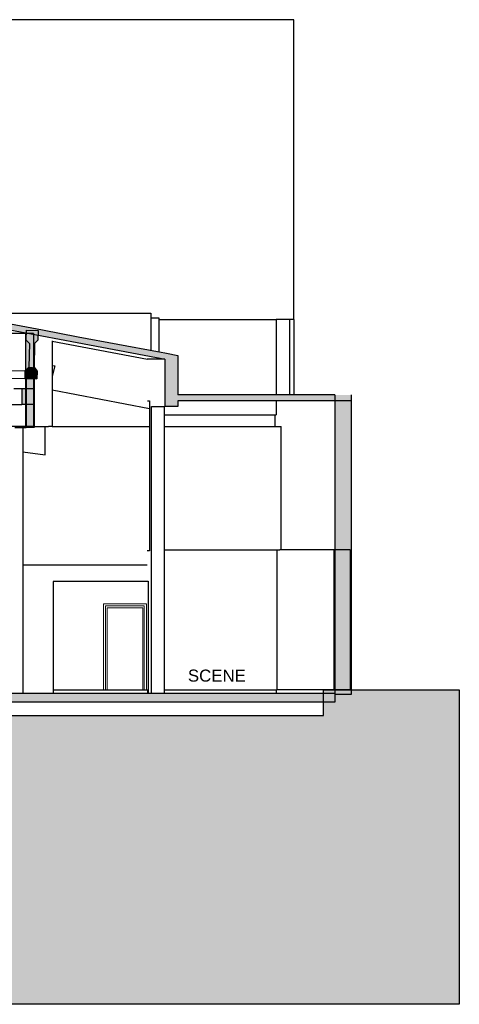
# Model space of a CAD drawing. Header units: millimetres. Extents: x 104309 to 136725, y -2961 to 21551.
# Tile 21 of 21: x 125772 to 136725, y -2961 to 21551. Entities that reach past the tile are written whole.
import ezdxf

# ---------------------------------------------------------------- set-up
doc = ezdxf.new("R2010")
doc.units = ezdxf.units.MM
doc.header["$LTSCALE"] = 0.5
doc.header["$MEASUREMENT"] = 0
doc.linetypes.add('PLINE', pattern=[0])
for name, color, linetype in [('- 3D Visualisering Utv', 7, 'Continuous'), ('000 Nye vegger i salen', 7, 'Continuous'), ('000 Nye vegger i salen (Skravur)', 7, 'Continuous'), ('22 - Bærende konstruksjon salen', 7, 'Continuous'), ('22 - Bærende konstruksjon salen (Skravur)', 7, 'Continuous'), ('222- Søyler', 7, 'Continuous'), ('222- Søyler  (Skravur)', 7, 'Continuous'), ('223- Bjelker', 7, 'Continuous'), ('223- Bjelker (Skravur)', 7, 'Continuous'), ('231- Bærende yttervegger', 7, 'Continuous'), ('24-- Innervegger', 7, 'Continuous'), ('241- Bærende innervegger', 7, 'Continuous'), ('241- Bærende innervegger (Skravur)', 7, 'Continuous'), ('244- Vinduer_ dører_ foldevegger', 7, 'Continuous'), ('25- Dekke eksisterende salen', 7, 'Continuous'), ('25- Dekke eksisterende salen (Skravur)', 7, 'Continuous'), ('25-- Dekker', 7, 'Continuous'), ('251- Frittbærende dekker', 7, 'Continuous'), ('26-- Yttertak (Skravur)(Nye konstruksjoner)', 7, 'Continuous'), ('26-- Yttertak(Nye konstruksjoner)', 7, 'Continuous'), ('838- Annen tekst', 7, 'Continuous'), ('A-ROOF-____-OTLN.IFC-standardImport (Skravur)(Nye konstruksjoner)', 7, 'Continuous'), ('A-ROOF-____-OTLN.IFC-standardImport(Nye konstruksjoner)', 7, 'Continuous')]:
    doc.layers.add(name, color=color, linetype=linetype)
doc.layers.add('234- Vinduer_ dører_ porter', color=7, linetype='Continuous', lineweight=0)
doc.layers.add('235- Utvendig kledning og overflate', color=7, linetype='Continuous', lineweight=0)
doc.styles.add('GENERATED_STYLE_1', font='arial.ttf')

msp = doc.modelspace()

# ---------------------------------------------------------------- hatches: boundary and pattern name
at = {"layer": '000 Nye vegger i salen (Skravur)', "linetype": 'Continuous'}
for points in [[(125920, 13743), (125920, 12824), (125998, 12903), (126014, 13493), (125925, 13585), (125929, 13743)], [(125920, 11427), (125934, 11427), (125934, 12621), (125920, 12621)], [(133600, 4870), (133623, 4870), (133623, 8237), (133623, 8357), (133600, 8357)]]:
    msp.add_hatch(color=256, dxfattribs=at).paths.add_polyline_path(points)
at = {"layer": '22 - Bærende konstruksjon salen (Skravur)', "linetype": 'Continuous'}
for points in [[(126014, 13493), (126145, 13489), (126226, 13577), (126232, 13814), (125932, 13821), (125925, 13585)], [(125998, 12903), (126130, 12900), (126145, 13489), (126014, 13493)], [(125900, 12621), (125934, 12621), (125934, 12621), (126135, 12621), (126135, 12615), (126200, 12613), (126205, 12800), (126130, 12900), (125998, 12903), (125905, 12808)]]:
    msp.add_hatch(color=256, dxfattribs=at).paths.add_polyline_path(points)
at = {"layer": '222- Søyler  (Skravur)', "linetype": 'Continuous'}
msp.add_hatch(color=256, dxfattribs=at).paths.add_polyline_path([(129388, 11921), (129709, 11921), (129709, 13041), (129388, 13102)])
at = {"layer": '223- Bjelker (Skravur)', "linetype": 'Continuous'}
for points in [[(126135, 12621), (125934, 12621), (125934, 11395), (126135, 11395)], [(125830, 12360), (125830, 11968), (125920, 11968), (125920, 12360)]]:
    msp.add_hatch(color=256, dxfattribs=at).paths.add_polyline_path(points)
at = {"layer": '235- Utvendig kledning og overflate', "linetype": 'Continuous'}
msp.add_hatch(color=256, dxfattribs=at).paths.add_polyline_path([(104309, 7230), (108984, 7230), (108988, 6730), (106990, 6730), (106990, 3812), (111521, 3812), (111521, 4230), (133344, 4230), (133344, 4870), (136725, 4870), (136725, -2961), (104309, -2961)])
at = {"layer": '241- Bærende innervegger (Skravur)', "linetype": 'Continuous'}
for points in [[(133623, 12211), (133623, 11307), (134032, 11307), (134032, 12211)], [(134032, 8237), (134032, 11307), (133623, 11307), (133623, 8237)], [(134032, 8237), (133623, 8237), (133623, 4750), (134032, 4750)]]:
    msp.add_hatch(color=256, dxfattribs=at).paths.add_polyline_path(points)
at = {"layer": '25- Dekke eksisterende salen (Skravur)', "linetype": 'Continuous'}
msp.add_hatch(color=256, dxfattribs=at).paths.add_polyline_path([(123775, 4776), (123775, 4563), (123787, 4563), (123787, 4756), (123987, 4756), (123987, 4563), (133621, 4563), (133621, 4776)])
at = {"layer": '26-- Yttertak (Skravur)(Nye konstruksjoner)', "linetype": 'Continuous'}
msp.add_hatch(color=256, dxfattribs=at).paths.add_polyline_path([(133623, 12211), (129709, 12211), (129709, 12061), (133623, 12061)])
at = {"layer": 'A-ROOF-____-OTLN.IFC-standardImport (Skravur)(Nye konstruksjoner)', "linetype": 'Continuous'}
msp.add_hatch(color=256, dxfattribs=at).paths.add_polyline_path([(106985, 17318), (107022, 17311), (107317, 17311), (107317, 17255), (112348, 16309), (117358, 15366), (119049, 15048), (119051, 15126), (119351, 15118), (119348, 14991), (120262, 14819), (124497, 14022), (125930, 13753), (125932, 13821), (126232, 13814), (126229, 13696), (126321, 13679), (127208, 13512), (129185, 13140), (129235, 13130), (129416, 13096), (129709, 13041), (129709, 13194), (129430, 13247), (129257, 13279), (129209, 13288), (127231, 13660), (126343, 13828), (124518, 14171), (120289, 14967), (119284, 15156), (117383, 15514), (112364, 16458), (106985, 17470)])

# ---------------------------------------------------------------- linework, layer by layer
at = {"layer": '- 3D Visualisering Utv', "linetype": 'PLINE'}
for p, q in [((132603, 21551), (106684, 21551)), ((132603, 14089), (132603, 21551)), ((132603, 14089), (132159, 14089)), ((132506, 12211), (132506, 14089)), ((132603, 14089), (132603, 12211))]:
    msp.add_line(p, q, dxfattribs=at)
at = {"layer": '000 Nye vegger i salen', "linetype": 'PLINE'}
for p, q in [((125835, 13743), (125459, 13743)), ((125920, 13743), (125835, 13743)), ((125920, 13743), (125920, 11427)), ((126121, 13743), (125920, 13743)), ((126121, 13743), (126121, 11427)), ((125835, 11427), (125568, 11427)), ((125920, 11427), (125835, 11427)), ((126121, 11427), (125920, 11427)), ((133600, 8357), (132255, 8357)), ((133600, 8357), (133600, 4870)), ((134005, 8357), (133600, 8357)), ((134005, 8357), (134005, 4870)), ((133600, 4870), (132180, 4870)), ((134005, 4870), (133600, 4870))]:
    msp.add_line(p, q, dxfattribs=at)
at = {"layer": '22 - Bærende konstruksjon salen', "linetype": 'PLINE'}
for p, q in [((125932, 13821), (125925, 13585)), ((125932, 13821), (126232, 13814)), ((126232, 13814), (126226, 13577)), ((125925, 13585), (126014, 13493)), ((126014, 13493), (125998, 12903)), ((126145, 13489), (126130, 12900)), ((126226, 13577), (126145, 13489)), ((125551, 12814), (125905, 12808)), ((125905, 12808), (125900, 12621)), ((125998, 12903), (125905, 12808)), ((126130, 12900), (126205, 12800)), ((126205, 12800), (126200, 12613)), ((125501, 12628), (125900, 12621)), ((125900, 12621), (126200, 12613)), ((126135, 12615), (126200, 12613))]:
    msp.add_line(p, q, dxfattribs=at)
at = {"layer": '222- Søyler', "linetype": 'PLINE'}
for p, q in [((129388, 13102), (128952, 13102)), ((128952, 13102), (128952, 13093)), ((129388, 13102), (129388, 11921)), ((129709, 13041), (129709, 12211)), ((128958, 12061), (129009, 12061)), ((129009, 12061), (129009, 8329)), ((129709, 12061), (129709, 11921)), ((129056, 4776), (129056, 11921)), ((129056, 11921), (129388, 11921)), ((129375, 11921), (129375, 4776)), ((129709, 11921), (129388, 11921)), ((129009, 8329), (128951, 8329)), ((128945, 7574), (128975, 7574)), ((128975, 7574), (128975, 4776))]:
    msp.add_line(p, q, dxfattribs=at)
at = {"layer": '223- Bjelker', "linetype": 'PLINE'}
for p, q in [((125934, 12621), (125934, 11395)), ((125934, 12621), (126135, 12621)), ((126135, 12621), (126135, 11395)), ((125830, 12360), (125631, 12360)), ((125830, 12360), (125830, 11968)), ((126131, 12360), (125830, 12360)), ((126131, 12360), (126131, 11968)), ((126131, 11968), (125830, 11968)), ((125654, 11395), (125934, 11395)), ((125853, 11395), (125853, 4776)), ((126135, 11395), (125934, 11395))]:
    msp.add_line(p, q, dxfattribs=at)
at = {"layer": '231- Bærende yttervegger'}
msp.add_line((129375, 11427), (132289, 11427), dxfattribs=at)
at = {"layer": '231- Bærende yttervegger', "linetype": 'PLINE'}
for p, q in [((132289, 8357), (132289, 11427)), ((129375, 8357), (132255, 8357))]:
    msp.add_line(p, q, dxfattribs=at)
at = {"layer": '234- Vinduer_ dører_ porter', "linetype": 'PLINE'}
for p, q in [((127864, 7007), (127864, 4870)), ((128928, 7007), (127864, 7007)), ((127914, 4870), (127914, 6957)), ((127914, 6957), (128878, 6957)), ((127954, 4870), (127954, 6907)), ((127954, 6907), (128838, 6907)), ((128838, 6907), (128838, 4870)), ((128838, 6907), (128838, 4870)), ((128878, 6957), (128878, 4870)), ((128928, 4870), (128928, 7007))]:
    msp.add_line(p, q, dxfattribs=at)
at = {"layer": '24-- Innervegger', "linetype": 'PLINE'}
for p, q in [((128958, 13092), (126586, 13539)), ((126586, 12946), (126647, 12932)), ((126647, 12932), (126586, 12673)), ((126586, 12339), (129009, 11872)), ((126409, 10715), (126406, 11427)), ((125853, 10797), (126409, 10715)), ((126409, 10715), (126409, 10715)), ((126606, 7561), (126606, 4776)), ((128975, 7561), (126606, 7561))]:
    msp.add_line(p, q, dxfattribs=at)
at = {"layer": '24-- Innervegger', "linetype": 'PLINE', "flags": 128}
msp.add_lwpolyline([(104309, 7230), (108984, 7230), (108988, 6730), (106990, 6730), (106990, 3812), (111521, 3812), (111521, 4230), (133344, 4230), (133344, 4870), (136725, 4870), (136725, -2961), (104309, -2961)], close=True, dxfattribs=at)
at = {"layer": '241- Bærende innervegger', "linetype": 'PLINE'}
for p, q in [((124114, 14247), (129041, 14247)), ((129041, 14247), (129041, 13320)), ((129041, 14127), (129242, 14127)), ((129242, 14127), (129242, 13282)), ((129242, 14089), (132159, 14089)), ((132159, 14089), (132159, 12211)), ((126586, 13554), (126586, 11427)), ((132159, 12061), (132159, 11717)), ((133623, 12211), (133623, 11307)), ((134032, 12211), (134031, 12211)), ((134032, 12211), (134032, 11307)), ((129375, 11717), (132159, 11717)), ((126135, 11427), (126276, 11427)), ((126276, 11427), (126486, 11427)), ((126486, 11427), (126487, 11427)), ((126586, 11427), (126487, 11427)), ((126586, 11427), (129009, 11427)), ((133623, 11307), (133623, 8237)), ((134032, 11307), (134032, 8237)), ((132180, 8357), (132180, 4870)), ((133623, 8237), (133623, 4750)), ((134032, 8237), (134032, 4750)), ((125853, 7977), (128951, 7977)), ((126606, 7561), (126606, 4870)), ((128967, 4870), (128975, 4870)), ((129375, 4870), (132180, 4870)), ((133623, 4750), (133621, 4750)), ((134032, 4750), (133623, 4750))]:
    msp.add_line(p, q, dxfattribs=at)
at = {"layer": '244- Vinduer_ dører_ foldevegger', "linetype": 'PLINE'}
msp.add_line((125470, 11968), (125830, 11968), dxfattribs=at)
at = {"layer": '25- Dekke eksisterende salen', "linetype": 'PLINE'}
for p, q in [((133621, 4776), (123775, 4776)), ((133621, 4776), (133621, 4563)), ((133621, 4563), (123987, 4563))]:
    msp.add_line(p, q, dxfattribs=at)
at = {"layer": '25-- Dekker', "linetype": 'PLINE'}
for p, q in [((126606, 4870), (128967, 4870)), ((126606, 4870), (126606, 4776)), ((128967, 4776), (128967, 4870)), ((132160, 4870), (132160, 4776))]:
    msp.add_line(p, q, dxfattribs=at)
at = {"layer": '251- Frittbærende dekker', "linetype": 'PLINE'}
msp.add_line((132136, 11427), (132136, 11717), dxfattribs=at)
at = {"layer": '26-- Yttertak(Nye konstruksjoner)', "linetype": 'PLINE'}
for p, q in [((133623, 12211), (129709, 12211)), ((134031, 12061), (129709, 12061)), ((134031, 12211), (134031, 12061))]:
    msp.add_line(p, q, dxfattribs=at)
at = {"layer": 'A-ROOF-____-OTLN.IFC-standardImport(Nye konstruksjoner)', "linetype": 'PLINE'}
msp.add_line((129709, 13194), (129709, 13041), dxfattribs=at)
at = {"layer": 'A-ROOF-____-OTLN.IFC-standardImport(Nye konstruksjoner)', "linetype": 'PLINE', "flags": 128}
for points in [[(106851, 17496), (112364, 16458), (117383, 15514), (119284, 15156), (120289, 14967), (124518, 14171), (126343, 13828), (127231, 13660), (129209, 13288), (129257, 13279), (129430, 13247), (129709, 13194)], [(106851, 17343), (112348, 16309), (117358, 15366), (119257, 15008), (120262, 14819), (124497, 14022), (126321, 13679), (127208, 13512), (129185, 13140), (129235, 13130), (129388, 13102)]]:
    msp.add_lwpolyline(points, dxfattribs=at)

# ---------------------------------------------------------------- texts
at = {"layer": '838- Annen tekst', "linetype": 'Continuous', "insert": (131407, 5372), "char_height": 300, "attachment_point": 3, "style": 'GENERATED_STYLE_1'}
msp.add_mtext('\\A1;{\\pqr;\\fArial|b0|i0|c0|p0;\\W1.000000;SCENE}', dxfattribs=at)

doc.saveas('drawing.dxf')
